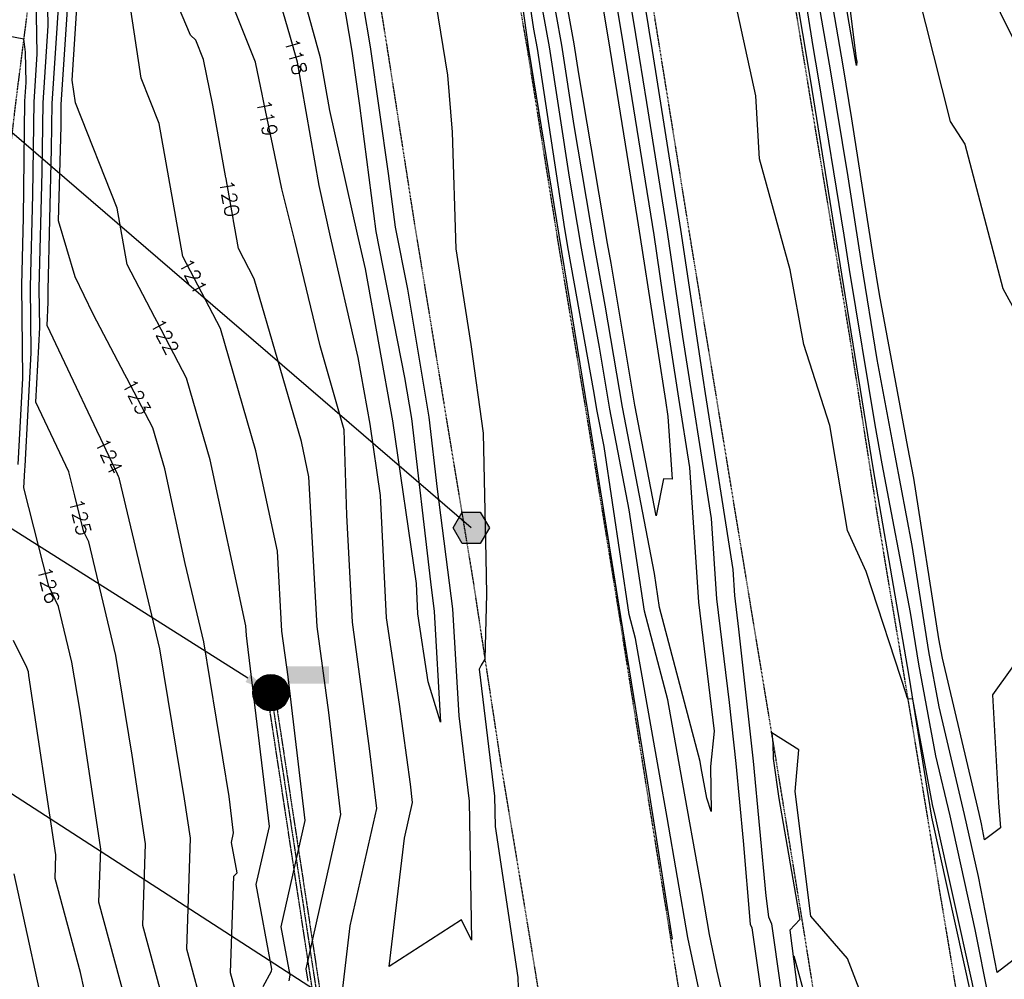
# Model space of a CAD drawing. Header units: feet. Extents: x 351431 to 355879, y 310968 to 329728.
# Tile 218 of 254: x 352497 to 352768, y 327033 to 327298. Entities that reach past the tile are written whole.
import ezdxf

# ---------------------------------------------------------------- set-up
doc = ezdxf.new("R2010")
doc.units = ezdxf.units.FT
doc.header["$MEASUREMENT"] = 0
doc.linetypes.add('D10', pattern=[0.15, 0.1, -0.05])
doc.linetypes.add('D25', pattern=[0.375, 0.25, -0.125])
for name, color, linetype in [('ELIG', 41, 'Continuous'), ('ELTCH-EG1', 253, 'Continuous'), ('ELTCN-EG1', 251, 'Continuous'), ('ELUDC', 153, 'D10'), ('ELYSP', 1, 'D25'), ('ELYSS', 2, 'Continuous'), ('ESGH', 1, 'Continuous'), ('ESMask', 155, 'Continuous'), ('ESUD', 5, 'Continuous'), ('ESUD-CMP', 13, 'D10'), ('ETGH', 4, 'Continuous'), ('ETTC', 252, 'Continuous'), ('ETUD', 4, 'Continuous')]:
    doc.layers.add(name, color=color, linetype=linetype)
doc.styles.add('L80', font='simplex', dxfattribs={"height": 4})

# ---------------------------------------------------------------- blocks, each defined once
blk = doc.blocks.new('ESUMHOLE')
at = {"ltscale": 0.5}
for radius in [0.1, 0.057]:
    blk.add_circle((0, 0), radius, dxfattribs=at)
at = {"layer": 'ESMask', "const_width": 0.1}
blk.add_lwpolyline([(-0.05, 0, 1), (0.05, 0, 1)], format="xyb", close=True, dxfattribs=at)
at = {"layer": 'ESMask', "color": 155}
blk.add_solid([(0.0899, 0.0499), (0.0899, 0.1445), (0.3206, 0.0499), (0.3206, 0.1445)], dxfattribs=at)
blk = doc.blocks.new('TH')
blk.add_hatch(color=256).paths.add_polyline_path([(-0.05, 0.0866), (0.05, 0.0866), (0.1, 0), (0.05, -0.0866), (-0.05, -0.0866), (-0.1, 0)])
for p, q in [((-0.1, 0), (-0.05, 0.0866)), ((-0.05, 0.0866), (0.05, 0.0866)), ((0.05, 0.0866), (0.1, 0)), ((-0.05, -0.0866), (-0.1, 0)), ((0.1, 0), (0.05, -0.0866)), ((0.05, -0.0866), (-0.05, -0.0866))]:
    blk.add_line(p, q)

msp = doc.modelspace()

# ---------------------------------------------------------------- linework, layer by layer
at = {"layer": 'ELIG', "flags": 128}
for points in [[(352630.6, 327333.79), (352636.72, 327289.68), (352645.8, 327233.92), (352653.03, 327189.54), (352662.02, 327133.37), (352669.18, 327089.37), (352676.29, 327044.53)], [(352709.81, 327039.91), (352718.25, 327008.96), (352719.25, 327005.2), (352723.19, 326979.28), (352731.78, 326926.57), (352736.98, 326891.46), (352743.48, 326851.72)]]:
    msp.add_lwpolyline(points, dxfattribs=at)
at = {"layer": 'ELTCH-EG1', "flags": 128}
for points, elevation in [([(352718.04, 327337.74), (352717.74, 327339.6), (352713.74, 327363.16), (352720.65, 327353.47), (352720.79, 327336.71), (352726.96, 327287.01), (352727.11, 327286.44), (352727.03, 327285.19), (352726.82, 327286.54), (352726.79, 327286.68), (352718.04, 327337.74)], 115), ([(352730.51, 327023.63), (352724.62, 327039.16), (352714.47, 327050.89), (352710.18, 327085.21), (352711.18, 327096.71), (352703.71, 327101.35), (352704.06, 327098.41), (352704.08, 327094.32), (352705.69, 327083.26), (352711.44, 327049.96), (352708.67, 327046.98), (352713.9, 327006.06)], 120)]:
    msp.add_lwpolyline(points, dxfattribs=dict(at, elevation=elevation))
at = {"layer": 'ELTCN-EG1', "flags": 128}
for points, elevation in [([(352662.28, 327339.95), (352669.57, 327296.82), (352669.99, 327294.31), (352670.52, 327291.06), (352678.62, 327239.98), (352684.71, 327199.03), (352685.35, 327194.88), (352692.97, 327146.35), (352693.46, 327139.17), (352694.57, 327129.92), (352698.64, 327093.57), (352702.11, 327056.46), (352702.85, 327050.68), (352703.65, 327048.74), (352706.06, 327031.98), (352709.33, 327003.61), (352710.43, 326992.54), (352712.61, 326977.74), (352716.94, 326953.59), (352721.92, 326927.11), (352723.33, 326905.89), (352724.39, 326892.69)], 119), ([(352708.93, 326894.92), (352703.89, 326913.39), (352700.9, 326927.46), (352697.89, 326953.06), (352693.29, 326976.6), (352691.98, 326985.42), (352690.12, 327001.32), (352686.54, 327016.98), (352680.57, 327044.98), (352674.93, 327078.07), (352672.79, 327089.99), (352666.22, 327127.32), (352664.48, 327133.93), (352657.55, 327180.27), (352655.67, 327190.01), (352654.67, 327195.98), (352647.78, 327234.26), (352646.77, 327240.24), (352639.16, 327289.9), (352638.2, 327295.19), (352632.41, 327334.1)], 119), ([(352772.42, 327016.96), (352766.23, 327022.82), (352763.48, 327028.27), (352759.78, 327047.19), (352752.84, 327078.51), (352748.94, 327095.06), (352744.21, 327120.25), (352741.97, 327134.5), (352734.17, 327175.43), (352732.18, 327186.22), (352725.17, 327229), (352723.68, 327238.48), (352716.6, 327281.84), (352715.12, 327290.47), (352708.1, 327335.17)], 118), ([(352652.2, 327331.01), (352658.64, 327292.57), (352666.69, 327243.02), (352667.52, 327237.82), (352668.14, 327233.65), (352674.44, 327192.93), (352675.13, 327188.51), (352676.3, 327171.26), (352673.95, 327171.32), (352671.9, 327161.12)], 116), ([(352671.9, 327161.12), (352666.02, 327191.62), (352659.46, 327230.76), (352658.5, 327236.14), (352650.56, 327282.94), (352649.29, 327291.21), (352642.67, 327327.57)], 116), ([(352607.99, 327322.09), (352614.37, 327282.56), (352615.73, 327266.84), (352616.72, 327234.7), (352620.85, 327208.35), (352624.22, 327183.87), (352624.98, 327149.62), (352625.17, 327139.58), (352624.71, 327121.69), (352623.71, 327120), (352623.16, 327118.87), (352627.38, 327083.94), (352627.53, 327075.51), (352633.75, 327033.98), (352633.9, 327031.19)], 119), ([(352767.41, 327223.8), (352774.38, 327211), (352774.36, 327184.89), (352774.85, 327168.34), (352776.75, 327156.24), (352785.85, 327141.57), (352764.5, 327111.82), (352766.14, 327082.11), (352766.68, 327075.22), (352762.35, 327071.88), (352761.49, 327076.29), (352760.86, 327079.13), (352750.76, 327121.96), (352749.77, 327127.24), (352742.81, 327171.49), (352741.18, 327180.06), (352733.42, 327222.13), (352731.68, 327232.75), (352725.77, 327270.52), (352723.39, 327285.07), (352717.06, 327321.98)], 116), ([(352657.99, 327319.61), (352662.42, 327293.15), (352667.97, 327259.03), (352671.22, 327238.54), (352673.66, 327222.11), (352678.08, 327193.58), (352681.08, 327174.46), (352683.59, 327137.37), (352687.87, 327101.86)], 117), ([(352687.87, 327101.86), (352686.89, 327092.06), (352687.02, 327079.7), (352685.8, 327083.37), (352684.3, 327091.72), (352683.99, 327093.5), (352672.81, 327135.86), (352671.4, 327145.27), (352662.57, 327191.09), (352657.86, 327219.17), (352654.92, 327235.51), (352649.29, 327268.7), (352645.91, 327290.78), (352641.18, 327316.78)], 117), ([(352741.46, 327314.96), (352752.88, 327269.78), (352756.94, 327263.52), (352767.41, 327223.8)], 116), ([(352768.07, 327014.29), (352765.9, 327016.34), (352759.72, 327028.61), (352758.93, 327032.64), (352748.83, 327078.19), (352748.03, 327081.61), (352742.58, 327110.67), (352741.33, 327110.71), (352741.29, 327110.66), (352740.92, 327111.3), (352740.85, 327111.83), (352729.68, 327145.8), (352724.55, 327157.06), (352719.71, 327186.04), (352712.55, 327208.32), (352708.81, 327228.91), (352700.34, 327259.48), (352699.33, 327276.89), (352691.44, 327313.08)], 119), ([(352760.85, 327311.56), (352784.12, 327264.63)], 117), ([(352663.78, 327308.22), (352666.21, 327293.73), (352669.24, 327275.05), (352674.92, 327239.26), (352679.18, 327210.57), (352681.71, 327194.23), (352687.03, 327160.4), (352688.52, 327138.27), (352691.96, 327109.76), (352693.84, 327092.95), (352695.84, 327071.63), (352697.82, 327048.69), (352698.26, 327047.63), (352703.49, 327011.13)], 118), ([(352585.55, 327303.85), (352588.03, 327289.14), (352590.15, 327274.21), (352594.71, 327239.49), (352602.61, 327199.21), (352604.5, 327187.95), (352609.69, 327142.96), (352610.76, 327134.78), (352612.5, 327104.34)], 117), ([(352696.39, 327002.08), (352688.68, 327035.73), (352686.54, 327045.78), (352684.51, 327057.66), (352678.55, 327090.85), (352675.1, 327110.41), (352668.64, 327134.9), (352664.47, 327162.77), (352659.12, 327190.55), (352656.27, 327207.57), (352651.35, 327234.88), (352648.03, 327254.47), (352642.54, 327290.34), (352639.69, 327305.98)], 118), ([(352728.42, 327230.88), (352724.73, 327254.5), (352720, 327283.45), (352716.09, 327306.23)], 117), ([(352496.17, 327175.32), (352497.41, 327199.1), (352497.15, 327224.73), (352497.61, 327243.3), (352498.02, 327275.42), (352498.35, 327280.49), (352498.2, 327288.85), (352497.91, 327291.05), (352497.76, 327292.43), (352493.4, 327293.27)], 127), ([(352791.81, 327055.32), (352765.8, 327035.31), (352760.63, 327061.74), (352756.85, 327078.82), (352749.85, 327108.51), (352746.99, 327123.75), (352742.39, 327152.99), (352737.67, 327177.75), (352732.8, 327204.18), (352728.42, 327230.88)], 117), ([(352518.35, 327012.36), (352513.34, 327035.34), (352506.32, 327061.22), (352506.55, 327067.78), (352499.13, 327117.13), (352498.97, 327118.13), (352498.51, 327119.39), (352494.87, 327126.8)], 127), ([(352505.07, 327016.62), (352495.06, 327062.56)], 128)]:
    msp.add_lwpolyline(points, dxfattribs=dict(at, elevation=elevation))
at = {"layer": 'ELUDC'}
msp.add_line((352565.77, 327112.42), (352607, 326841.43), dxfattribs=at)
at = {"layer": 'ELYSP', "flags": 128}
for points in [[(351862.52, 329554.66), (351868.48, 329538.31), (351869.42, 329535.95), (351870.63, 329533.34), (351871.84, 329531.02), (351898.68, 329481.43), (351924.63, 329434.28), (351928.34, 329428.36), (351931.88, 329424.34), (351933, 329422.54), (351952.19, 329389.41), (351978.48, 329342.28), (352004.81, 329294.75), (352030.84, 329247.33), (352060.63, 329194.08), (352086.79, 329146.62), (352116.65, 329092.67), (352140.95, 329048.32), (352164.81, 329004.89), (352188.15, 328962.14), (352212.85, 328916.49), (352228.2, 328887.95), (352236.33, 328872.41), (352258.49, 328829.36), (352280.54, 328783.38), (352290.03, 328762.79), (352309.71, 328719.23), (352329.72, 328673.69), (352349.1, 328626.81), (352367.07, 328581.15), (352373.57, 328564.01), (352390.32, 328517.88), (352406.22, 328471.17), (352421.7, 328424.27), (352436.86, 328376.11), (352450.25, 328329.8), (352462.61, 328281.12), (352475.09, 328231.87), (352486.25, 328185.11), (352496.74, 328135.09), (352505.62, 328086.27), (352514.54, 328033.94), (352521.76, 327989.77), (352531.3, 327933.73), (352538.7, 327889.39), (352547.72, 327833.41), (352554.93, 327789.91), (352563.81, 327734.73), (352571.11, 327689.55), (352579.84, 327635.26), (352587.38, 327589.57), (352596.28, 327533.25), (352603.29, 327489.34), (352612.56, 327432.99), (352619.66, 327389.61), (352628.79, 327333.57), (352636.36, 327289.78), (352645.14, 327234.58), (352652.62, 327189.46), (352661.63, 327134.08), (352668.69, 327089.35), (352675.89, 327044.48), (352682.73, 327000.59), (352686.56, 326976.32), (352694.26, 326927.21), (352698.66, 326895.64), (352706.97, 326847.16), (352714.25, 326799.55), (352722.48, 326747.2), (352729.75, 326701.34), (352737.97, 326649.53), (352746.56, 326595.61), (352754.07, 326548.63), (352762.09, 326498.76), (352770.28, 326448.66), (352778.28, 326399.02), (352786.42, 326348.21), (352794.41, 326298.89), (352802.47, 326248.63), (352810.51, 326199.31), (352818.65, 326148.92), (352826.64, 326099.4), (352835.05, 326048.43), (352843, 325999.3), (352851.33, 325946.41), (352858.97, 325899.03), (352867.02, 325848.86), (352874.94, 325799.46), (352883.36, 325747.23), (352891.16, 325699.21), (352899.48, 325647.1), (352907.27, 325599.21), (352915.42, 325548.05), (352923.22, 325499.12), (352931.65, 325447.72), (352940.42, 325398.62), (352949.15, 325347.91), (352957.47, 325299.11), (352966.11, 325246.23), (352973.26, 325199.22), (352981.71, 325147.47), (352989.51, 325099.49), (352994.9, 325068.59), (353000.4, 325032.81), (353006.91, 324993.6), (353012.12, 324957.22), (353021.58, 324898.88), (353029.63, 324849.76), (353037.69, 324799.9), (353045.8, 324751.02), (353054.11, 324701.43), (353062.02, 324652.29), (353070.04, 324602.96), (353077.96, 324553.87), (353085.91, 324505.09), (353094.14, 324454.84), (353102.2, 324406.14), (353110.06, 324356.36), (353118.02, 324307.22), (353125.92, 324257.7), (353133.91, 324207.71), (353141.65, 324159.13), (353149.64, 324109.53), (353157.86, 324060.15), (353165.85, 324010.86), (353173.75, 323961.19), (353181.54, 323912.02), (353189.31, 323862.86), (353197.18, 323812.79), (353205.17, 323763.84), (353213.16, 323713.91), (353220.85, 323664.89), (353228.93, 323615.88), (353236.82, 323566.31), (353244.93, 323517.07), (353252.73, 323467.46), (353260.77, 323417.72), (353268.41, 323368.86), (353276.49, 323319.6), (353284.34, 323270.41), (353292.33, 323221.36), (353299.99, 323171.68), (353307.93, 323122.47), (353316.1, 323072.76), (353323.86, 323023.29), (353332.53, 322971.2), (353340.22, 322922.22), (353347.13, 322874.57), (353353.74, 322823.54), (353359.62, 322773.77), (353365.17, 322724.35), (353370.3, 322674.05), (353375.32, 322625.03), (353379.87, 322575.18), (353384.18, 322525.33), (353387.85, 322475.76), (353391.39, 322426.12), (353394.47, 322376.08), (353397.29, 322326.88), (353399.17, 322276.61), (353401.08, 322227.34), (353402.1, 322175.29), (353403.06, 322127.63), (353403.66, 322075.2), (353403.64, 322026.39), (353403.67, 321975.84), (353403.97, 321926.36), (353403.89, 321875.83), (353404, 321870.12), (353405.85, 321868.24), (353409.01, 321827.04), (353412.79, 321812.81), (353417.65, 321807.44), (353422.66, 321811.83), (353426.67, 321827.75), (353429.86, 321842.46), (353429.64, 321876.49), (353429.54, 321926.15), (353429.75, 321976.4), (353429.79, 322027.56), (353429.97, 322076.64), (353429.72, 322128.27), (353429.25, 322177.1), (353428.85, 322227.79), (353428.22, 322277.97), (353427.15, 322328.04), (353425.56, 322378.43), (353423.62, 322427.85), (353421.45, 322478.53), (353418.44, 322525.97), (353414.47, 322578.5), (353410.55, 322629.29), (353406.58, 322678.66), (353401.12, 322728.54), (353395.2, 322777.93), (353389.23, 322827.82), (353382.69, 322878.03), (353375.18, 322928.17), (353367.76, 322976.62), (353359.81, 323029.14), (353352.32, 323077.72), (353344.64, 323128.12), (353336.86, 323177.53), (353329.17, 323226.11), (353321.25, 323275.45), (353313.08, 323325.09), (353304.98, 323374.58), (353296.9, 323424.28), (353289.12, 323472.69), (353281.01, 323522.56), (353272.96, 323571.98), (353264.82, 323621.91), (353256.83, 323670.94), (353248.87, 323720.32), (353240.85, 323769.6), (353233.06, 323818.82), (353224.88, 323868.78), (353216.97, 323917.79), (353209, 323967.62), (353201.01, 324016.34), (353192.87, 324065.93), (353184.88, 324115.09), (353176.89, 324164.41), (353168.84, 324213.83), (353160.97, 324263.08), (353152.94, 324312.58), (353144.91, 324361.58), (353136.98, 324411.25), (353129.01, 324459.9), (353120.97, 324509.72), (353111.8, 324559.29), (353103.71, 324608.2), (353096.64, 324657.7), (353088.4, 324707.05), (353080.52, 324756.9), (353072.54, 324806.18), (353064.63, 324854.91), (353056.29, 324905.17), (353046.88, 324963), (353040.5, 325001.65), (353034.51, 325038.43), (353032.08, 325056.91), (353025.4, 325088.03), (353026.74, 325090.76), (353025.08, 325099.84), (353017.26, 325149.09), (353009.07, 325199.67), (353001.18, 325249.31), (352992.9, 325300.49), (352985.13, 325349.2), (352977.11, 325399.98), (352969.08, 325449.2), (352960.89, 325500.26), (352953.27, 325549.21), (352944.97, 325600.34), (352937.08, 325649), (352928.75, 325700.88), (352920.89, 325749.35), (352912.73, 325800.14), (352904.9, 325849.4), (352896.71, 325900.39), (352888.84, 325949.1), (352880.4, 326000.29), (352872.64, 326049.08), (352864.39, 326099.28), (352856.34, 326149.02), (352848.26, 326199.2), (352840.19, 326249.08), (352832.22, 326298.89), (352824.01, 326349.18), (352815.93, 326399.61), (352807.57, 326449.38), (352799.67, 326499.18), (352791.56, 326549.6), (352782.84, 326599.22), (352774.42, 326655.56), (352766.72, 326704.51), (352759.08, 326752.71), (352751.12, 326803.37), (352743.48, 326851.72), (352736.98, 326891.46), (352731.78, 326926.57), (352723.7, 326979.14), (352719.25, 327005.2), (352712.08, 327050.01), (352704.85, 327094.46), (352697.35, 327139.97), (352688.23, 327195.49), (352680.89, 327240.25), (352672.13, 327294.7), (352664.68, 327340.33), (352655.67, 327395.92), (352648.53, 327439.83), (352639.52, 327495.27), (352632.47, 327539.74), (352623.57, 327595.47), (352616.32, 327639.82), (352607.25, 327696.56), (352600.2, 327740.15), (352591.08, 327795.89), (352583.74, 327839.91), (352574.34, 327896.71), (352567.07, 327939.86), (352557.56, 327996.32), (352550.22, 328040.19), (352541.44, 328091.31), (352531.4, 328143.34), (352531.45, 328143.34), (352520.62, 328192.63), (352509.03, 328240.63), (352496.55, 328290.59), (352483.55, 328339.04), (352470.58, 328386.05), (352455.86, 328435.02), (352438.97, 328481.36), (352424.2, 328530.36), (352407.62, 328575.42), (352400.09, 328594.71), (352382.61, 328639.43), (352363.23, 328687.59), (352344.26, 328731.71), (352323.27, 328778.58), (352313.92, 328797.66), (352289.67, 328845.52), (352266.59, 328888.4), (352258.52, 328902.89), (352241.23, 328932.66), (352222.63, 328964.17), (352215.23, 328975.86), (352188.32, 329018), (352161.34, 329060.22), (352134.23, 329102.69), (352100.69, 329155.16), (352074.93, 329201.67), (352045.48, 329255.23), (352019.65, 329301.99), (351992.93, 329350.38), (351967.17, 329397.28), (351942.01, 329443.17), (351916.49, 329489.9), (351902.82, 329514.6), (351891.6, 329531.22), (351884.34, 329540.62), (351870.15, 329558.58, 1.1946), (351862.45, 329554.85)], [(352669.31, 326840.93), (352677.33, 326790.8), (352685.12, 326741.63), (352692.68, 326692.33), (352700.79, 326642.52), (352708.71, 326593.13), (352716.56, 326544.1), (352724.39, 326494.75), (352732.31, 326445.28), (352740.5, 326396.07), (352748.52, 326346.78), (352756.55, 326297.83), (352765.17, 326247.85), (352772.79, 326198.85), (352780.82, 326149.55), (352788.93, 326099.86), (352789.46, 326095.44), (352787.74, 326095.71), (352785.97, 326098.57), (352769.08, 326147.44), (352750.49, 326195.2), (352732.36, 326242.65), (352714.34, 326290.18), (352695.73, 326337.75), (352677.36, 326385.81), (352671.31, 326401.44), (352652.58, 326449.25), (352633.95, 326496.99), (352614.26, 326547.05), (352593.4, 326600.3), (352572.27, 326654.15), (352552.21, 326704.8), (352532.03, 326757.14), (352511.78, 326807.7), (352491.79, 326859.43), (352489.07, 326865.88), (352482.85, 326881.64), (352481.96, 326884.08), (352478.73, 326892.72, -0.387923), (352480.89, 326896.38), (352490.59, 326896.88), (352495.74, 326896.99), (352547.34, 326896.98), (352611.91, 326897.16), (352663.21, 326897.2), (352713.18, 326897.39), (352764.07, 326897.1), (352815.19, 326897.09), (352834.19, 326897.1), (352884.99, 326897.18), (352941.91, 326897.36), (352945.23, 326897.33), (352948.07, 326897.35, -0.343653), (352955.1, 326892.59), (352955.27, 326889.92), (352955.99, 326849.83), (352955.47, 326840.72), (352956.55, 326786.31), (352958.6, 326733.13), (352961.11, 326680.34), (352963.2, 326628.51), (352965.4, 326575.97), (352967.27, 326523.24), (352970, 326470.96), (352971.95, 326422.3), (352971.3, 326394.39), (352971.35, 326393.86), (352968.23, 326345.53), (352964.31, 326289.65), (352959.96, 326237.31), (352956.51, 326185.44), (352953.03, 326134.96), (352949.28, 326082.51), (352947.5, 326029.85), (352947.29, 325978.11), (352949.25, 325926.05), (352951.86, 325876.73), (352953.27, 325824.71), (352952.57, 325822.12), (352950.49, 325821.49), (352947.43, 325822.57), (352939.49, 325871.34), (352931.53, 325920.36), (352923.69, 325970.01), (352915.85, 326018.85), (352907.87, 326068.63), (352899.89, 326117.32), (352892.07, 326167.26), (352884.3, 326216.71), (352876.4, 326266.05), (352868.33, 326315.28), (352860.49, 326364.65), (352852.55, 326414.29), (352844.24, 326463.55), (352836.39, 326512.77), (352828.44, 326562.2), (352820.67, 326611.62), (352812.85, 326660.91), (352805.04, 326710.37), (352797.43, 326759.71), (352789.56, 326808.98), (352781.81, 326858.48), (352777.18, 326889.71), (352770.83, 326931.74), (352764.73, 326967.78), (352762.99, 326979.17), (352757.68, 327011.78), (352750.3, 327056.04), (352741.08, 327111.96), (352732.89, 327161.11), (352725.19, 327210.71), (352717, 327260.27), (352708.89, 327309.56), (352701.17, 327358.85), (352692.8, 327407.84), (352684.75, 327457.55), (352676.89, 327506.79), (352668.89, 327556.28), (352663.11, 327596.51), (352661.91, 327599.5), (352666.75, 327599.31), (352671.43, 327600.91), (352673.58, 327596.98), (352688.25, 327559.15), (352705.74, 327511.22), (352723.35, 327462.77), (352741.16, 327415.34), (352761.84, 327368.02), (352784.32, 327321.64), (352806.98, 327275.77), (352830.16, 327228.36), (352852.86, 327181.53), (352875.43, 327135.27), (352898.73, 327088.17), (352921.62, 327041.43), (352935.71, 327016.32), (352939.95, 327008.78), (352944.02, 327001.83), (352950.93, 326987.65), (352953.83, 326981.89), (352957.34, 326973.5, -0.461442), (352953.1, 326968.71), (352947.07, 326968.55), (352938.59, 326968.51), (352887.06, 326968.33), (352834.92, 326968.41), (352765.72, 326968.2), (352715.08, 326968.23), (352663.71, 326967.92), (352612.26, 326968.2), (352598.01, 326968.01), (352544.89, 326967.82), (352494, 326967.75), (352469.81, 326967.69), (352463.49, 326967.73), (352460.89, 326967.73), (352456.68, 326972.72), (352455.58, 326972.63), (352456.38, 326977.4), (352456.85, 326980.75), (352461.61, 327008.27), (352462.65, 327013.78), (352462.82, 327014.6), (352464.73, 327025.76), (352471.22, 327076.33), (352477.38, 327126.05), (352483.66, 327176.67), (352489.81, 327226.52), (352495.63, 327275.78), (352502.04, 327325.95), (352508.17, 327377.49), (352513.96, 327426.07), (352518.69, 327476.29), (352521.89, 327527.81), (352523.21, 327577.57), (352524.96, 327603.15), (352527.06, 327610.52), (352529.97, 327613.88), (352534.11, 327615.57), (352538.8, 327615.57), (352542.17, 327613.86), (352544.23, 327610.85), (352548.46, 327587.45), (352557.12, 327538.03), (352564.8, 327488.59), (352573.35, 327439.22), (352581.53, 327389.72), (352589.66, 327340.53), (352597.61, 327291.05), (352605.22, 327242.1), (352613.36, 327192.34), (352621.44, 327143.28), (352628.96, 327093.63), (352637.1, 327044.5), (352644.72, 326997.64), (352648.24, 326974.74), (352656.35, 326922.87), (352660.02, 326891.46), (352669.31, 326840.93)]]:
    msp.add_lwpolyline(points, format="xyb", dxfattribs=at)
at = {"layer": 'ELYSS', "flags": 128}
msp.add_lwpolyline([(352758.7, 327028.71), (352747.79, 327078.11), (352741.57, 327116.93), (352731.75, 327173.84), (352722.98, 327227.75), (352714.52, 327280.86), (352705.62, 327334.04), (352696.96, 327388.02), (352688.25, 327441.91), (352679.52, 327496.33), (352671.97, 327545.38), (352664.99, 327594.75), (352672.66, 327595.88)], dxfattribs=at)
at = {"layer": 'ESUD-CMP'}
msp.add_lwpolyline([(352566.76, 327112.57), (352607.99, 326841.58), (352606.01, 326841.28), (352564.78, 327112.27)], dxfattribs=at)
at = {"layer": 'ETUD'}
msp.add_solid([(352560.1, 327117.48), (352565.77, 327112.42), (352558.76, 327115.37)], dxfattribs=at)

# ---------------------------------------------------------------- block references
at = {"layer": 'ESGH', "xscale": 50, "yscale": 50, "zscale": 50}
msp.add_blockref('TH', (352620.95, 327157.83), dxfattribs=at)
at = {"layer": 'ESUD', "xscale": 50, "yscale": 50, "zscale": 50}
msp.add_blockref('ESUMHOLE', (352565.77, 327112.42), dxfattribs=at)

# ---------------------------------------------------------------- next in the draw order: texts
at = {"layer": 'ETTC', "char_height": 4, "attachment_point": 5, "style": 'L80', "bg_fill": 3, "box_fill_scale": 1.2, "bg_fill_color": 256}
for s, insert, rotation, bg_fill_transparency in [('{118}', (352572.65, 327287.66, 118), 285.436, 7019454), ('{119}', (352564.72, 327270.73, 119), 281.6472, 7019449), ('{120}', (352554.36, 327248.61, 120), 280.0125, 7019444), ('{121}', (352544.32, 327227.16, 121), 297.6349, 7019439), ('{122}', (352536.54, 327210.55, 122), 297.6349, 7019434), ('{123}', (352528.77, 327193.94, 123), 297.6349, 7019429), ('{124}', (352521.12, 327177.6, 124), 295.3137, 7019424), ('{125}', (352513.24, 327160.78, 125), 284.1017, 7019419), ('{126}', (352504.49, 327142.07, 126), 284.1017, 7019414)]:
    msp.add_mtext(s, dxfattribs=dict(at, insert=insert, rotation=rotation, bg_fill_transparency=bg_fill_transparency))

# ---------------------------------------------------------------- next in the draw order: linework, layer by layer
at = {"layer": 'ELTCH-EG1', "flags": 128}
for points, elevation in [([(352576.07, 327032.91), (352575.44, 327036.3), (352585.07, 327078.84), (352581.73, 327106.92), (352578.53, 327130.61), (352576.26, 327171.9), (352574.17, 327181.62), (352561.16, 327226.46), (352556.81, 327234.76), (352549.82, 327274.32), (352547.25, 327286.83), (352545.1, 327292.2), (352543.64, 327293.57), (352526.56, 327333.97)], 120), ([(352538.91, 327017.19), (352530.49, 327048.24), (352531.27, 327070.8), (352527.59, 327095.23), (352523.07, 327122.66), (352515.63, 327153.94), (352514.27, 327156.7), (352510.11, 327173.25), (352501.02, 327192.48), (352502.09, 327213.01), (352501.98, 327223.78), (352502.79, 327255.91), (352503.03, 327274.95), (352504.41, 327296.1), (352503.86, 327325.63)], 125)]:
    msp.add_lwpolyline(points, dxfattribs=dict(at, elevation=elevation))
at = {"layer": 'ELTCN-EG1', "flags": 128}
for points, elevation in [([(352587.31, 327324.64), (352593.11, 327290.33), (352598.05, 327255.48), (352599.99, 327240.71), (352603.35, 327223.58), (352609.23, 327188.35), (352611.53, 327168.5), (352615.82, 327135.53), (352617.51, 327106.06), (352620.36, 327082.53), (352621.04, 327044.2), (352618.23, 327049.81), (352598.31, 327037.03), (352602.56, 327072.3), (352604.79, 327082.16), (352604.19, 327087.23), (352601.21, 327109.23), (352597.58, 327133.02), (352595.99, 327166.78), (352593.14, 327186.41), (352589.84, 327204.77), (352582.22, 327238.04), (352579.06, 327252.19), (352573.06, 327286.16), (352571.01, 327293.59), (352566.65, 327308.45)], 118), ([(352563.66, 327031.49), (352565.93, 327035.72), (352566.03, 327036.23), (352561.74, 327059.56), (352565.35, 327075.51), (352559.26, 327126.61), (352559.05, 327128.16), (352558.91, 327130.86), (352549.08, 327176.57), (352542.56, 327199.05), (352526.14, 327230.41), (352523.41, 327245.88), (352511.94, 327274.88), (352510.99, 327281.13), (352513.49, 327319.52)], 122), ([(352612.5, 327104.34), (352609.1, 327115.38), (352606.23, 327134.16), (352605.84, 327142.53), (352599.35, 327187.32), (352591.81, 327229.22), (352589.63, 327238.72), (352582.01, 327272.8), (352579.44, 327287.35), (352571.53, 327316.01)], 117), ([(352585.37, 327029.46), (352587.62, 327048.22), (352594.93, 327080.5), (352592.96, 327097.07), (352588.26, 327131.84), (352586.64, 327161.31), (352585.92, 327184.81), (352579.3, 327207.97), (352572.33, 327236.93), (352568.75, 327251.21), (352561.54, 327286.17), (352550.44, 327313.93)], 119), ([(352530.17, 327011.33), (352518.4, 327054.73), (352518.91, 327069.29), (352513.19, 327107.29), (352510.97, 327120.79), (352507.3, 327136.19), (352504.57, 327141.75), (352497.75, 327168.9), (352498.02, 327173.73), (352498.05, 327174.78), (352498.12, 327174.82), (352499.75, 327206.05), (352499.56, 327224.25), (352500.2, 327249.6), (352500.52, 327275.18), (352501.38, 327288.3), (352500.98, 327309.94)], 126), ([(352556.37, 327028.9), (352554.65, 327035.26), (352555.57, 327061.87), (352556.44, 327062.77), (352554.89, 327071.19), (352555.49, 327073.85), (352554.3, 327083.8), (352547.28, 327126.39), (352542.14, 327148), (352536.54, 327174.05), (352533.26, 327185.34), (352516.83, 327216.73), (352511.83, 327226.94), (352507.3, 327242.37), (352507.96, 327268.52), (352508.04, 327274.47), (352510.46, 327311.71)], 123), ([(352570.77, 327033.07), (352571.05, 327034.57), (352568.59, 327047.93), (352575.21, 327077.18), (352570.5, 327116.77), (352568.79, 327129.39), (352567.58, 327151.38), (352561.63, 327179.09), (352551.86, 327212.76), (352541.47, 327232.59), (352535, 327269.24), (352530.05, 327281.76), (352525.68, 327310.36)], 121), ([(352547.64, 327023.05), (352542.57, 327041.75), (352543.63, 327072.31), (352541.99, 327083.17), (352535.18, 327124.52), (352524.06, 327171.27), (352524, 327171.53), (352523.97, 327171.64), (352523.81, 327171.95), (352523.48, 327172.62), (352504.1, 327213.59), (352504.43, 327219.96), (352504.39, 327223.31), (352505.37, 327262.21), (352505.53, 327274.71), (352507.43, 327303.91)], 124)]:
    msp.add_lwpolyline(points, dxfattribs=dict(at, elevation=elevation))
at = {"layer": 'ETGH', "linetype": 'ByBlock', "lineweight": -2}
msp.add_lwpolyline([(352620.95, 327157.83), (352321.7, 327415.45)], dxfattribs=at)
at = {"layer": 'ETUD', "linetype": 'ByBlock', "lineweight": -2}
for points in [[(352559.43, 327116.43), (352271.54, 327298.43)], [(352577.82, 327030.55), (352285.42, 327219.63)]]:
    msp.add_lwpolyline(points, dxfattribs=at)

doc.saveas('drawing.dxf')
